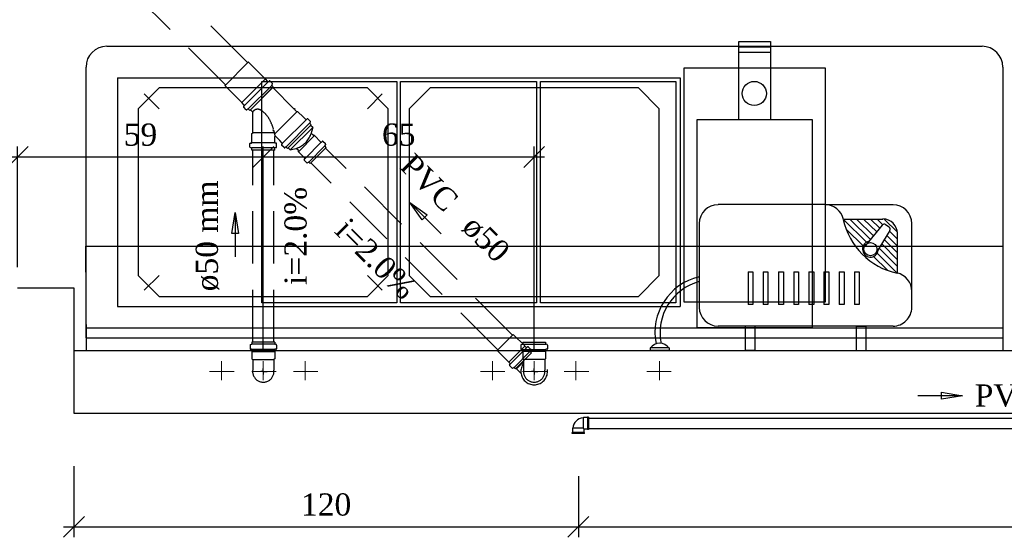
# Model space of a CAD drawing. Header units: millimetres. Extents: x 481 to 729890, y -1 to 83.
# Tile 14 of 60: x 505.16 to 514.56, y 33.56 to 38.5. Entities that reach past the tile are written whole.
import ezdxf

# ---------------------------------------------------------------- set-up
doc = ezdxf.new("R2010")
doc.units = ezdxf.units.MM
doc.header["$MEASUREMENT"] = 0
doc.linetypes.add('Dashed', pattern=[0.75, 0.5, -0.25])
for name, color, linetype, lineweight in [('Simbolos', 1, 'Continuous', 30), ('SIMBOLOS INT', 8, 'Continuous', 5), ('Simbolos_int', 1, 'Continuous', 30), ('TQ-Sentido tubo', 7, 'Continuous', 20), ('TQ-Seção tubo', 1, 'Continuous', 30), ('TQ-Textos tubo', 7, 'Continuous', 20)]:
    doc.layers.add(name, color=color, linetype=linetype, lineweight=lineweight)
doc.styles.add('TimesNewRoman', font='times.ttf')
doc.dimstyles.get("Standard").update_dxf_attribs({"dimtxt": 0.18, "dimasz": 0.18, "dimexe": 0.18, "dimexo": 0.0625, "dimgap": 0.09, "dimtad": 0, "dimtih": 1, "dimtoh": 1, "dimdec": 4, "dimzin": 0, "dimdsep": 46, "dimtxsty": 'Standard', "dimcen": 0.09, "dimadec": 0, "dimazin": 0, "dimtfac": 1, "dimtdec": 4, "dimtofl": 0, "dimtmove": 0, "dimatfit": 3, "dimfxl": 0, "dimtolj": 1, "dimtzin": 0, "dimarcsym": 0})
doc.dimstyles.new('UM_25.000000', dxfattribs={"dimtxt": 0.18, "dimasz": 0.2, "dimexe": 0.1, "dimexo": 0.2, "dimgap": 0, "dimtad": 1, "dimtih": 1, "dimtoh": 1, "dimdec": 1, "dimlfac": 25, "dimzin": 0, "dimdsep": 46, "dimtxsty": 'Standard', "dimblk": 'CLOSED', "dimblk1": 'CLOSED', "dimblk2": 'CLOSED', "dimcen": 0.09, "dimdle": 0.1, "dimadec": 1, "dimazin": 2, "dimtfac": 1, "dimtdec": 4, "dimtofl": 0, "dimtmove": 0, "dimatfit": 3, "dimldrblk": 'CLOSED', "dimfxl": 0, "dimtolj": 1, "dimarcsym": 0})

# ---------------------------------------------------------------- blocks, each defined once
blk = doc.blocks.new('_OBLIQUE')
at = {"color": 0, "linetype": 'ByBlock', "lineweight": -2}
blk.add_line((-0.5, -0.5), (0.5, 0.5), dxfattribs=at)
blk = doc.blocks.new('*D68')
at = {"color": 0, "lineweight": -2}
for p, q in [((505.1381, 36.1402), (505.1381, 37.2913)), ((507.4841, 35.3432), (507.4841, 37.2913)), ((505.0381, 37.1913), (507.5841, 37.1913))]:
    blk.add_line(p, q, dxfattribs=at)
at = {"layer": 'Defpoints', "color": 0}
for p in [(507.4841, 37.1913), (505.1381, 35.9402), (507.4841, 35.1432)]:
    blk.add_point(p, dxfattribs=at)
at = {"color": 0, "lineweight": -2, "xscale": 0.2, "yscale": 0.2, "zscale": 0.2, "rotation": 180}
blk.add_blockref('_OBLIQUE', (505.1381, 37.1913), dxfattribs=at)
at = {"color": 0, "lineweight": -2, "xscale": 0.2, "yscale": 0.2, "zscale": 0.2}
blk.add_blockref('_OBLIQUE', (507.4841, 37.1913), dxfattribs=at)
at = {"color": 7, "insert": (506.3111, 37.4031), "char_height": 0.2118, "attachment_point": 5, "rotation": 0.00573, "style": 'TimesNewRoman'}
blk.add_mtext('\\A1;59', dxfattribs=at)
blk = doc.blocks.new('*D69')
at = {"color": 0, "lineweight": -2}
for p, q in [((507.4841, 35.3432), (507.4841, 37.2913)), ((510.0711, 35.3432), (510.0711, 37.2913)), ((507.3841, 37.1913), (510.1711, 37.1913))]:
    blk.add_line(p, q, dxfattribs=at)
at = {"layer": 'Defpoints', "color": 0}
for p in [(510.0711, 37.1913), (507.4841, 35.1432), (510.0711, 35.1432)]:
    blk.add_point(p, dxfattribs=at)
at = {"color": 0, "lineweight": -2, "xscale": 0.2, "yscale": 0.2, "zscale": 0.2, "rotation": 180}
blk.add_blockref('_OBLIQUE', (507.4841, 37.1913), dxfattribs=at)
at = {"color": 0, "lineweight": -2, "xscale": 0.2, "yscale": 0.2, "zscale": 0.2}
blk.add_blockref('_OBLIQUE', (510.0711, 37.1913), dxfattribs=at)
at = {"color": 7, "insert": (508.7776, 37.4031), "char_height": 0.2118, "attachment_point": 5, "rotation": 0.00573, "style": 'TimesNewRoman'}
blk.add_mtext('\\A1;65', dxfattribs=at)
blk = doc.blocks.new('*D73')
at = {"color": 0, "lineweight": -2}
for p, q in [((505.6751, 34.2382), (505.6751, 33.5594)), ((510.4931, 34.1422), (510.4931, 33.5594)), ((505.5751, 33.6594), (510.5931, 33.6594))]:
    blk.add_line(p, q, dxfattribs=at)
at = {"layer": 'Defpoints', "color": 0}
for p in [(505.6751, 34.4382), (510.4931, 34.3422), (510.4931, 33.6594)]:
    blk.add_point(p, dxfattribs=at)
at = {"color": 0, "lineweight": -2, "xscale": 0.2, "yscale": 0.2, "zscale": 0.2, "rotation": 180}
blk.add_blockref('_OBLIQUE', (505.6751, 33.6594), dxfattribs=at)
at = {"color": 0, "lineweight": -2, "xscale": 0.2, "yscale": 0.2, "zscale": 0.2}
blk.add_blockref('_OBLIQUE', (510.4931, 33.6594), dxfattribs=at)
at = {"color": 7, "insert": (508.0841, 33.8712), "char_height": 0.2118, "attachment_point": 5, "rotation": 0.00573, "style": 'TimesNewRoman'}
blk.add_mtext('\\A1;120', dxfattribs=at)
blk = doc.blocks.new('*D74')
at = {"color": 0, "lineweight": -2}
for p, q in [((510.4931, 34.1422), (510.4931, 33.5594)), ((519.5201, 34.1422), (519.5201, 33.5594)), ((510.3931, 33.6594), (519.6201, 33.6594))]:
    blk.add_line(p, q, dxfattribs=at)
at = {"layer": 'Defpoints', "color": 0}
for p in [(510.4931, 34.3422), (519.5201, 34.3422), (519.5201, 33.6594)]:
    blk.add_point(p, dxfattribs=at)
at = {"color": 0, "lineweight": -2, "xscale": 0.2, "yscale": 0.2, "zscale": 0.2, "rotation": 180}
blk.add_blockref('_OBLIQUE', (510.4931, 33.6594), dxfattribs=at)
at = {"color": 0, "lineweight": -2, "xscale": 0.2, "yscale": 0.2, "zscale": 0.2}
blk.add_blockref('_OBLIQUE', (519.5201, 33.6594), dxfattribs=at)
at = {"color": 7, "insert": (515.0066, 33.8712), "char_height": 0.2118, "attachment_point": 5, "rotation": 0.00573, "style": 'TimesNewRoman'}
blk.add_mtext('\\A1;226', dxfattribs=at)

msp = doc.modelspace()

# ---------------------------------------------------------------- linework, layer by layer
at = {"color": 7}
for p, q in [((512.0261, 37.5482), (512.0261, 38.2922)), ((512.0261, 38.2922), (512.3291, 38.2922)), ((512.3291, 38.2922), (512.3291, 37.5482)), ((514.3481, 38.2472), (505.9901, 38.2472)), ((512.0261, 38.2442), (512.3291, 38.2442)), ((512.0261, 38.1932), (512.3291, 38.1932)), ((505.7891, 38.0492), (505.7891, 35.4632)), ((511.5041, 38.0432), (512.8511, 38.0432)), ((511.5041, 35.8052), (511.5041, 38.0432)), ((512.8511, 38.0432), (512.8511, 35.8052)), ((514.5461, 38.0492), (514.5461, 35.4632)), ((506.0921, 37.9472), (506.0921, 35.7632)), ((506.0921, 37.9472), (511.4651, 37.9472)), ((511.4651, 37.9472), (511.4651, 35.7632)), ((511.6271, 35.5592), (511.6271, 37.5482)), ((511.6271, 37.5482), (512.7251, 37.5482)), ((512.7251, 37.5482), (512.7251, 35.5592)), ((505.1381, 35.9402), (505.6751, 35.9402)), ((505.6751, 35.9402), (505.6751, 35.3432)), ((506.0921, 35.7632), (511.4651, 35.7632)), ((512.8511, 35.8052), (511.5041, 35.8052)), ((505.7891, 35.5592), (514.5461, 35.5592)), ((512.7251, 35.5592), (511.6271, 35.5592)), ((505.7891, 35.4632), (514.5461, 35.4632)), ((505.6751, 35.3432), (520.8551, 35.3432)), ((505.6751, 35.3432), (505.6751, 34.7432)), ((505.6751, 34.7432), (520.8551, 34.7432))]:
    msp.add_line(p, q, dxfattribs=at)
at = {"color": 8}
for p, q in [((506.4881, 37.6502), (506.3471, 37.7942)), ((508.4801, 37.6502), (508.6181, 37.7942)), ((512.8501, 36.7362), (511.8271, 36.7362)), ((512.8501, 36.7362), (513.4981, 36.7362)), ((513.0241, 36.5982), (513.4021, 36.5982)), ((513.0241, 36.5952), (513.2461, 36.3762)), ((513.0871, 36.5982), (513.2821, 36.4032)), ((513.1501, 36.5982), (513.3121, 36.4392)), ((513.2161, 36.5982), (513.3421, 36.4752)), ((513.2821, 36.5982), (513.3721, 36.5112)), ((513.3481, 36.5982), (513.4021, 36.5442)), ((513.4141, 36.5982), (513.5401, 36.4722)), ((511.6471, 36.5562), (511.6471, 35.7552)), ((513.0511, 36.5022), (513.2161, 36.3402)), ((513.3961, 36.5412), (513.2341, 36.3462)), ((513.4681, 36.4902), (513.3361, 36.2742)), ((513.4621, 36.5202), (513.4261, 36.5442)), ((513.6781, 35.7552), (513.6781, 36.5562)), ((513.4141, 36.4032), (513.5401, 36.2742)), ((513.4381, 36.4422), (513.5401, 36.3402)), ((513.4621, 36.4842), (513.5401, 36.4062)), ((513.5401, 36.0822), (513.5401, 36.4602)), ((513.3631, 36.3222), (513.5401, 36.1452)), ((513.3901, 36.3612), (513.5401, 36.2082)), ((513.3121, 36.2412), (513.4441, 36.1092)), ((513.3481, 36.2712), (513.5371, 36.0822)), ((506.4881, 36.0602), (506.3471, 35.9192)), ((508.4801, 36.0602), (508.6181, 35.9192)), ((512.1151, 36.0942), (512.1601, 36.0942)), ((512.1151, 36.0942), (512.1151, 35.7822)), ((512.1601, 36.0942), (512.1601, 35.7822)), ((512.2591, 36.0942), (512.2591, 35.7822)), ((512.2591, 36.0942), (512.3041, 36.0942)), ((512.3041, 36.0942), (512.3041, 35.7822)), ((512.4061, 36.0942), (512.4511, 36.0942)), ((512.4061, 36.0942), (512.4061, 35.7822)), ((512.4511, 36.0942), (512.4511, 35.7822)), ((512.5501, 36.0942), (512.5951, 36.0942)), ((512.5501, 36.0942), (512.5501, 35.7822)), ((512.5951, 36.0942), (512.5951, 35.7822)), ((512.6941, 36.0942), (512.6941, 35.7822)), ((512.6941, 36.0942), (512.7421, 36.0942)), ((512.7421, 36.0942), (512.7421, 35.7822)), ((512.8381, 36.0942), (512.8861, 36.0942)), ((512.8381, 36.0942), (512.8381, 35.7822)), ((512.8861, 36.0942), (512.8861, 35.7822)), ((512.9851, 36.0942), (513.0301, 36.0942)), ((512.9851, 36.0942), (512.9851, 35.7822)), ((513.0301, 36.0942), (513.0301, 35.7822)), ((513.1291, 36.0942), (513.1291, 35.7822)), ((513.1291, 36.0942), (513.1741, 36.0942)), ((513.1741, 36.0942), (513.1741, 35.7822)), ((512.1601, 35.7822), (512.1151, 35.7822)), ((512.3041, 35.7822), (512.2591, 35.7822)), ((512.4511, 35.7822), (512.4061, 35.7822)), ((512.5951, 35.7822), (512.5501, 35.7822)), ((512.7421, 35.7822), (512.6941, 35.7822)), ((512.8861, 35.7822), (512.8381, 35.7822)), ((513.0301, 35.7822), (512.9851, 35.7822)), ((513.1741, 35.7822), (513.1291, 35.7822)), ((513.4981, 35.5752), (511.8271, 35.5752)), ((512.0851, 35.5752), (512.0851, 35.3442)), ((512.1781, 35.5752), (512.0851, 35.5752)), ((512.1781, 35.5752), (512.1781, 35.3442)), ((513.1471, 35.5752), (513.1471, 35.3442)), ((513.1471, 35.5752), (513.2401, 35.5752)), ((513.2401, 35.5752), (513.2401, 35.3442)), ((511.1791, 35.3682), (511.1791, 35.3442)), ((511.3591, 35.3682), (511.1791, 35.3682)), ((511.3591, 35.3682), (511.1791, 35.3682)), ((511.3591, 35.3682), (511.3591, 35.3442)), ((511.3591, 35.3442), (511.1791, 35.3442)), ((512.1781, 35.3442), (512.0851, 35.3442)), ((513.1471, 35.3442), (513.2401, 35.3442))]:
    msp.add_line(p, q, dxfattribs=at)
at = {"color": 7, "linetype": 'Continuous'}
for points in [[(507.4691, 37.9112), (508.7591, 37.9112), (508.7591, 35.7992), (507.4691, 35.7992), (507.4691, 37.9112)], [(508.7951, 37.9112), (510.0941, 37.9112), (510.0941, 35.7992), (508.7951, 35.7992), (508.7951, 37.9112)], [(510.1301, 37.9112), (511.4231, 37.9112), (511.4231, 35.7992), (510.1301, 35.7992), (510.1301, 37.9112)]]:
    msp.add_lwpolyline(points, close=True, dxfattribs=at)
at = {"color": 8}
for points in [[(508.4801, 37.8512), (506.4881, 37.8512), (506.2901, 37.6502), (506.2901, 37.6502), (506.2901, 36.0602), (506.4881, 35.8592), (506.4881, 35.8592), (508.4801, 35.8592), (508.6781, 36.0602), (508.6781, 36.0602), (508.6781, 37.6502), (508.4801, 37.8512), (508.4801, 37.8512)], [(511.0661, 37.8512), (509.0771, 37.8512), (508.8761, 37.6502), (508.8761, 37.6502), (508.8761, 36.0602), (509.0771, 35.8592), (509.0771, 35.8592), (511.0661, 35.8592), (511.2641, 36.0602), (511.2641, 36.0602), (511.2641, 37.6502), (511.0661, 37.8512), (511.0661, 37.8512)]]:
    msp.add_lwpolyline(points, dxfattribs=at)
at = {"color": 7, "linetype": 'Continuous'}
msp.add_lwpolyline([(505.7951, 35.3432), (505.7891, 36.3392), (514.5461, 36.3392), (514.5461, 35.3432)], dxfattribs=at)
at = {"color": 7}
msp.add_circle((512.1731, 37.7972), 0.1154, dxfattribs=at)
at = {"color": 8}
msp.add_circle((513.2821, 36.3102), 0.0626, dxfattribs=at)
at = {"color": 7}
for centre, start, end in [((505.9901, 38.0492), 90, 180), ((514.3481, 38.0492), 0, 90)]:
    msp.add_arc(centre, 0.199, start, end, dxfattribs=at)
at = {"color": 8}
for centre, radius, start, end in [((511.8271, 36.5562), 0.1792, 90, 180), ((512.8501, 36.5562), 0.1792, 12.187, 90), ((513.4981, 36.5562), 0.1792, 0.00001, 90), ((513.6781, 36.7362), 0.6696, 192.187, 257.813), ((513.4021, 36.4602), 0.1386, 0.00001, 90), ((513.4141, 36.5292), 0.0209, 54.419, 140.065), ((513.4501, 36.5022), 0.0209, 328.772, 54.419), ((513.2821, 36.3102), 0.0753, 106.027, 2.81), ((511.7701, 35.5152), 0.5459, 103.129, 191.264), ((513.4981, 35.9082), 0.1792, 0.00001, 77.813), ((511.7791, 35.5122), 0.5059, 104.998, 191.493), ((511.8271, 35.7552), 0.1792, 180, 270), ((513.4981, 35.7552), 0.1792, 270, 0.00001), ((511.2691, 35.3022), 0.1101, 35.493, 144.507)]:
    msp.add_arc(centre, radius, start, end, dxfattribs=at)
at = {"layer": 'Simbolos', "linetype": 'Dashed'}
for p, q in [((507.3405, 38.0958), (507.1185, 37.8738)), ((507.3433, 38.0958), (507.3405, 38.0958)), ((507.5031, 37.936), (507.3433, 38.0958)), ((507.5046, 37.936), (507.5031, 37.936)), ((507.5286, 37.9119), (507.5046, 37.936)), ((507.5342, 37.9119), (507.542, 37.9183)), ((507.5717, 37.8928), (507.547, 37.9176)), ((507.1185, 37.8709), (507.1185, 37.8738)), ((507.2783, 37.7111), (507.1185, 37.8709)), ((507.5795, 37.8596), (507.3546, 37.6347)), ((507.5661, 37.8773), (507.5724, 37.8879)), ((507.5795, 37.8596), (507.5668, 37.8723)), ((507.7768, 37.651), (507.5739, 37.8539)), ((507.2783, 37.7097), (507.2783, 37.7111)), ((507.3023, 37.6857), (507.2783, 37.7097)), ((507.3023, 37.68), (507.296, 37.6722)), ((507.3214, 37.6425), (507.2967, 37.6673)), ((507.337, 37.6482), (507.3264, 37.6418)), ((507.3546, 37.6347), (507.3419, 37.6475)), ((507.3829, 37.6178), (507.3603, 37.6404)), ((507.3829, 37.4226), (507.3829, 37.6178)), ((507.7768, 37.651), (507.781, 37.6553)), ((507.7895, 37.6468), (507.781, 37.6553)), ((507.7853, 37.6425), (507.7895, 37.6468)), ((507.8044, 37.6234), (507.7853, 37.6425)), ((507.8143, 37.6234), (507.8044, 37.6234)), ((507.8645, 37.5732), (507.8143, 37.6234)), ((507.8659, 37.5732), (507.8645, 37.5732)), ((507.8899, 37.5492), (507.8659, 37.5732)), ((507.8956, 37.5492), (507.9041, 37.5563)), ((507.9338, 37.5308), (507.909, 37.5556)), ((507.9281, 37.5152), (507.9345, 37.5259)), ((507.5816, 37.4389), (507.5774, 37.4516)), ((507.9415, 37.4976), (507.7167, 37.2727)), ((507.9415, 37.4976), (507.9288, 37.5103)), ((507.9557, 37.4721), (507.9359, 37.4919)), ((507.9557, 37.4721), (507.938, 37.4078)), ((507.3744, 37.3293), (507.3752, 37.4148)), ((507.3752, 37.4148), (507.3829, 37.4226)), ((507.5936, 37.3293), (507.5936, 37.3873)), ((507.641, 37.3498), (507.6007, 37.3901)), ((507.641, 37.3484), (507.641, 37.3498)), ((507.6651, 37.3243), (507.641, 37.3484)), ((507.9621, 37.395), (507.9408, 37.4163)), ((507.9734, 37.395), (507.9621, 37.395)), ((508.0349, 37.3335), (507.9734, 37.395)), ((508.049, 37.3406), (508.0405, 37.3335)), ((508.0787, 37.3151), (508.054, 37.3399)), ((507.3568, 37.2847), (507.3568, 37.3201)), ((507.3603, 37.3236), (507.3709, 37.3243)), ((507.3603, 37.2812), (507.3716, 37.2784)), ((507.3752, 37.2564), (507.3744, 37.2741)), ((507.5929, 37.2564), (507.3752, 37.2564)), ((507.5929, 37.2564), (507.5936, 37.2741)), ((507.6078, 37.2812), (507.5965, 37.2784)), ((507.6078, 37.3236), (507.5972, 37.3243)), ((507.6113, 37.2847), (507.6113, 37.3201)), ((507.6651, 37.3187), (507.658, 37.3102)), ((507.6835, 37.2805), (507.6587, 37.3052)), ((507.699, 37.2861), (507.6884, 37.2798)), ((507.7167, 37.2727), (507.704, 37.2854)), ((507.7421, 37.2586), (507.7223, 37.2784)), ((507.7421, 37.2586), (507.8065, 37.2762)), ((507.8192, 37.2522), (507.798, 37.2734)), ((507.8192, 37.2409), (507.8192, 37.2522)), ((507.8807, 37.1794), (507.8192, 37.2409)), ((508.0858, 37.2826), (507.9316, 37.1285)), ((508.0794, 37.3102), (508.0731, 37.2996)), ((508.0858, 37.2826), (508.0738, 37.2946)), ((507.8737, 37.1652), (507.8807, 37.1737)), ((507.8991, 37.1355), (507.8744, 37.1603)), ((507.9041, 37.1348), (507.9147, 37.1412)), ((507.9316, 37.1285), (507.9196, 37.1405)), ((509.9821, 35.3863), (509.8718, 35.4966)), ((507.3571, 35.3952), (507.3571, 35.3602)), ((507.3601, 35.3992), (507.3721, 35.4022)), ((507.5931, 35.4232), (507.3751, 35.4232)), ((507.3751, 35.4232), (507.3751, 35.4062)), ((507.5931, 35.4232), (507.5931, 35.4062)), ((507.6081, 35.3992), (507.5961, 35.4022)), ((507.6111, 35.3952), (507.6111, 35.3602)), ((509.9441, 35.3952), (509.9441, 35.3602)), ((509.9471, 35.3992), (509.9591, 35.4022)), ((509.9621, 35.4232), (510.1801, 35.4232)), ((509.9621, 35.4232), (509.9621, 35.4062)), ((509.9828, 35.3856), (509.9821, 35.3863)), ((509.9962, 35.3722), (509.9828, 35.3856)), ((510.0104, 35.3793), (510.0019, 35.3722)), ((510.0401, 35.3538), (510.0153, 35.3786)), ((510.1801, 35.4232), (510.1801, 35.4062)), ((510.1951, 35.3992), (510.1831, 35.4022)), ((510.1981, 35.3952), (510.1981, 35.3602)), ((507.3601, 35.3562), (507.3711, 35.3552)), ((507.3751, 35.3512), (507.3751, 35.3322)), ((507.3751, 35.3322), (507.3751, 35.3312)), ((507.3751, 35.3312), (507.3751, 35.2642)), ((507.3751, 35.2642), (507.3831, 35.2572)), ((507.5931, 35.2642), (507.5851, 35.2572)), ((507.5931, 35.3512), (507.5931, 35.3322)), ((507.5931, 35.3322), (507.5931, 35.3312)), ((507.5931, 35.3312), (507.5931, 35.2642)), ((507.6081, 35.3562), (507.5971, 35.3552)), ((509.8279, 35.2322), (509.7176, 35.3425)), ((510.0471, 35.3213), (509.893, 35.1671)), ((509.9471, 35.3562), (509.9581, 35.3552)), ((509.9621, 35.3512), (509.9621, 35.3322)), ((509.9621, 35.3322), (509.9621, 35.3312)), ((509.9621, 35.3312), (509.9621, 35.2642)), ((509.9621, 35.2642), (509.9701, 35.2572)), ((510.0408, 35.3489), (510.0344, 35.3382)), ((510.0471, 35.3213), (510.0351, 35.3333)), ((510.1801, 35.2642), (510.1721, 35.2572)), ((510.1801, 35.3512), (510.1801, 35.3322)), ((510.1801, 35.3322), (510.1801, 35.3312)), ((510.1801, 35.3312), (510.1801, 35.2642)), ((510.1951, 35.3562), (510.1841, 35.3552)), ((507.3831, 35.2572), (507.3831, 35.1562)), ((507.5851, 35.2572), (507.5851, 35.1562)), ((509.8286, 35.2315), (509.8279, 35.2322)), ((509.8421, 35.218), (509.8286, 35.2315)), ((509.835, 35.2039), (509.8421, 35.2124)), ((509.8605, 35.1742), (509.8357, 35.1989)), ((509.8654, 35.1735), (509.876, 35.1799)), ((509.893, 35.1671), (509.881, 35.1791)), ((509.9701, 35.2572), (509.9701, 35.1562)), ((510.1721, 35.2572), (510.1721, 35.1562)), ((509.9451, 35.1262), (509.9021, 35.1682))]:
    msp.add_line(p, q, dxfattribs=at)
at = {"layer": 'Simbolos'}
for p, q in [((510.5411, 34.7032), (510.5391, 34.6992)), ((510.5791, 34.7032), (510.5411, 34.7032)), ((510.5811, 34.7052), (510.5791, 34.7032)), ((510.5911, 34.7052), (510.5811, 34.7052)), ((510.5911, 34.7052), (510.5911, 34.5892)), ((510.4351, 34.5592), (510.4391, 34.5612)), ((510.4351, 34.5492), (510.4351, 34.5592)), ((510.5511, 34.5492), (510.4351, 34.5492)), ((510.4391, 34.5992), (510.4411, 34.6032)), ((510.4391, 34.5612), (510.4391, 34.5992)), ((510.5791, 34.5912), (510.5491, 34.5912)), ((510.5491, 34.5612), (510.5491, 34.5912)), ((510.5511, 34.5592), (510.5491, 34.5612)), ((510.5511, 34.5492), (510.5511, 34.5592)), ((510.5811, 34.5892), (510.5791, 34.5912)), ((510.5911, 34.5892), (510.5811, 34.5892))]:
    msp.add_line(p, q, dxfattribs=at)
at = {"layer": 'Simbolos', "linetype": 'Dashed'}
for centre, radius, start, end in [((507.5314, 37.9148), 0.004, 225, 310), ((507.5441, 37.9148), 0.004, 45, 130), ((507.5696, 37.8752), 0.004, 150, 225), ((507.5689, 37.89), 0.004, 330, 45), ((507.2995, 37.6701), 0.004, 140, 225), ((507.2995, 37.6828), 0.004, 320, 45), ((507.3242, 37.6454), 0.004, 225, 300), ((507.3391, 37.6446), 0.004, 45, 120), ((507.53, 37.5216), 0.1769, 146.034, 146.67), ((507.4303, 37.5888), 0.0575, 104.386, 146.034), ((507.4303, 37.5888), 0.0575, 62.738, 104.386), ((507.3759, 37.482), 0.1769, 39.359, 62.738), ((507.2663, 37.3922), 0.3185, 25.305, 39.359), ((507.0782, 37.3031), 0.5265, 16.924, 25.305), ((507.8928, 37.552), 0.004, 225, 310), ((507.9062, 37.5527), 0.004, 45, 130), ((507.9309, 37.528), 0.004, 330, 45), ((507.0782, 37.3031), 0.5265, 14.386, 15.334), ((507.0782, 37.3031), 0.5265, 9.61099, 14.386), ((507.9316, 37.5131), 0.004, 150, 225), ((507.5979, 37.3873), 0.004, 45, 180), ((507.7358, 37.4785), 0.2142, 289.154, 340.846), ((508.0377, 37.3363), 0.004, 225, 310), ((508.0511, 37.3371), 0.004, 45, 130), ((507.361, 37.3201), 0.004, 95, 180), ((507.361, 37.2847), 0.004, 180, 255), ((507.3702, 37.2741), 0.004, 0, 75), ((507.3709, 37.3286), 0.004, 275, 0), ((507.5972, 37.3286), 0.004, 180, 265), ((507.5979, 37.2741), 0.004, 105, 180), ((507.6071, 37.3201), 0.004, 0, 85), ((507.6071, 37.2847), 0.004, 285, 0), ((507.6615, 37.3081), 0.004, 140, 225), ((507.6622, 37.3215), 0.004, 320, 45), ((507.6863, 37.2833), 0.004, 225, 300), ((507.7011, 37.2826), 0.004, 45, 120), ((508.0766, 37.2975), 0.004, 150, 225), ((508.0759, 37.3123), 0.004, 330, 45), ((507.8772, 37.1631), 0.004, 140, 225), ((507.8779, 37.1765), 0.004, 320, 45), ((507.9019, 37.1384), 0.004, 225, 300), ((507.9168, 37.1377), 0.004, 45, 120), ((507.3611, 35.3952), 0.004, 105, 180), ((507.3611, 35.3602), 0.004, 180, 265), ((507.3711, 35.4062), 0.004, 285, 0.00009), ((507.5971, 35.4062), 0.004, 180, 255), ((507.6071, 35.3602), 0.004, 275, 0.00009), ((507.6071, 35.3952), 0.004, 0.00009, 75.0001), ((509.9481, 35.3952), 0.004, 105, 180), ((509.9481, 35.3602), 0.004, 180, 265), ((509.9581, 35.4062), 0.004, 285, 0.00001), ((509.999, 35.375), 0.004, 225, 310), ((510.0125, 35.3757), 0.004, 45, 130), ((510.1841, 35.4062), 0.004, 180, 255), ((510.1941, 35.3602), 0.004, 275, 0.00001), ((510.1941, 35.3952), 0.004, 0.00001, 75), ((507.3711, 35.3512), 0.004, 0.00009, 85.0001), ((507.5971, 35.3512), 0.004, 95.0001, 180), ((509.9581, 35.3512), 0.004, 0.00001, 85), ((510.0379, 35.3361), 0.004, 150, 225), ((510.0372, 35.351), 0.004, 330, 45), ((510.1841, 35.3512), 0.004, 95, 180), ((509.8385, 35.2018), 0.004, 140, 225), ((509.8392, 35.2152), 0.004, 320, 45), ((509.8633, 35.177), 0.004, 225, 300), ((509.8781, 35.1763), 0.004, 45, 120), ((507.4841, 35.1432), 0.1022, 172.826, 7.17376), ((510.0711, 35.1432), 0.1022, 172.826, 7.17368)]:
    msp.add_arc(centre, radius, start, end, dxfattribs=at)
at = {"layer": 'Simbolos'}
msp.add_arc((510.5411, 34.5992), 0.0994, 91.4733, 178.527, dxfattribs=at)
at = {"layer": 'SIMBOLOS INT', "linetype": 'Continuous'}
for p, q in [((507.0851, 35.0592), (507.0851, 35.2422)), ((507.8831, 35.0592), (507.8831, 35.2422)), ((509.6721, 35.0592), (509.6721, 35.2422)), ((510.4701, 35.0592), (510.4701, 35.2422)), ((511.2691, 35.0592), (511.2691, 35.2422)), ((507.0851, 35.1432), (506.9711, 35.1432)), ((506.9711, 35.1432), (507.2051, 35.1432)), ((507.0851, 35.1432), (507.0851, 35.0592)), ((507.8831, 35.1432), (507.7721, 35.1432)), ((507.7721, 35.1432), (508.0061, 35.1432)), ((507.8831, 35.1432), (507.8831, 35.0592)), ((509.6721, 35.1432), (509.5581, 35.1432)), ((509.5581, 35.1432), (509.7921, 35.1432)), ((509.6721, 35.1432), (509.6721, 35.0592)), ((510.4701, 35.1432), (510.3591, 35.1432)), ((510.3591, 35.1432), (510.5931, 35.1432)), ((510.4701, 35.1432), (510.4701, 35.0592)), ((511.3801, 35.1432), (511.1461, 35.1432)), ((511.2691, 35.1432), (511.3801, 35.1432)), ((511.2691, 35.1432), (511.2691, 35.0592))]:
    msp.add_line(p, q, dxfattribs=at)
at = {"layer": 'SIMBOLOS INT', "linetype": 'Dashed'}
for p, q in [((507.4841, 35.0592), (507.4841, 35.2422)), ((510.0711, 35.0592), (510.0711, 35.2422)), ((507.4841, 35.1432), (507.3731, 35.1432)), ((507.3731, 35.1432), (507.6071, 35.1432)), ((507.4841, 35.1432), (507.4841, 35.0592)), ((510.0711, 35.1432), (509.9601, 35.1432)), ((509.9601, 35.1432), (510.1941, 35.1432)), ((510.0711, 35.1432), (510.0711, 35.0592))]:
    msp.add_line(p, q, dxfattribs=at)
at = {"layer": 'Simbolos_int', "linetype": 'Dashed'}
for p, q in [((507.5046, 37.936), (507.2783, 37.7097)), ((507.5307, 37.9084), (507.3059, 37.6835)), ((507.5647, 37.8745), (507.3398, 37.6496)), ((507.3603, 37.6404), (507.5739, 37.8539)), ((507.5936, 37.4127), (507.8044, 37.6234)), ((507.8928, 37.5464), (507.6679, 37.3215)), ((507.9267, 37.5124), (507.7018, 37.2876)), ((507.9557, 37.4721), (507.7421, 37.2586)), ((507.5908, 37.4226), (507.3829, 37.4226)), ((507.9734, 37.395), (507.8192, 37.2409)), ((507.5936, 37.325), (507.3744, 37.325)), ((507.5936, 37.277), (507.3744, 37.277)), ((508.037, 37.3314), (507.8829, 37.1772)), ((508.0717, 37.2967), (507.9175, 37.1426)), ((509.8718, 35.4966), (509.7176, 35.3425)), ((507.5931, 35.4032), (507.3751, 35.4032)), ((509.9828, 35.3856), (509.8286, 35.2315)), ((509.9983, 35.3701), (509.8442, 35.2159)), ((509.9621, 35.4032), (510.1801, 35.4032)), ((507.5931, 35.3542), (507.3751, 35.3542)), ((507.3751, 35.3322), (507.5931, 35.3322)), ((510.033, 35.3354), (509.8788, 35.1813)), ((509.9621, 35.3542), (510.1801, 35.3542)), ((510.1801, 35.3322), (509.9621, 35.3322)), ((507.3831, 35.2572), (507.5851, 35.2572)), ((507.4841, 35.1432), (507.4841, 35.1722)), ((509.9701, 35.2362), (509.9021, 35.1682)), ((510.1721, 35.2572), (509.9701, 35.2572)), ((510.0711, 35.1432), (510.0711, 35.1722)), ((507.4841, 35.1432), (507.4591, 35.1432)), ((507.4841, 35.1432), (507.4841, 35.1132)), ((507.4841, 35.1432), (507.5201, 35.1432)), ((510.0711, 35.1432), (510.0461, 35.1432)), ((510.0711, 35.1432), (510.0711, 35.1132)), ((510.0711, 35.1432), (510.1071, 35.1432))]:
    msp.add_line(p, q, dxfattribs=at)
at = {"layer": 'Simbolos_int'}
for p, q in [((510.5391, 34.6992), (510.5391, 34.6032)), ((510.5791, 34.7032), (510.5791, 34.5912)), ((510.5491, 34.5612), (510.4391, 34.5612)), ((510.4411, 34.6032), (510.5391, 34.6032)), ((510.5391, 34.6032), (510.5411, 34.5992)), ((510.5411, 34.5992), (510.5491, 34.5912))]:
    msp.add_line(p, q, dxfattribs=at)
at = {"layer": 'Simbolos_int', "linetype": 'Dashed'}
msp.add_arc((510.0711, 35.1432), 0.1272, 142.861, 37.1393, dxfattribs=at)
at = {"layer": 'TQ-Seção tubo', "linetype": 'Dashed'}
for p, q in [((507.3355, 38.0908), (502.3239, 43.1024)), ((507.1234, 37.8787), (502.2853, 42.7168)), ((507.3841, 35.4232), (507.3841, 37.2564)), ((507.5841, 35.4232), (507.5841, 37.2564)), ((509.8654, 35.4903), (508.0794, 37.2762)), ((509.724, 35.3488), (507.938, 37.1348))]:
    msp.add_line(p, q, dxfattribs=at)
at = {"layer": 'TQ-Seção tubo'}
for p, q in [((510.5911, 34.6972), (519.4281, 34.6972)), ((510.5911, 34.5972), (519.4281, 34.5972))]:
    msp.add_line(p, q, dxfattribs=at)

# ---------------------------------------------------------------- texts
at = {"layer": 'TQ-Textos tubo', "char_height": 0.2118, "line_spacing_factor": 0.798, "style": 'TimesNewRoman'}
for s, insert, width, attachment_point, rotation in [('PVC', (509.2112, 36.6479), 1.071317, 9, 314.99989), ('ø50 mm', (507.064, 36.4372), 1.980013, 8, 90.00021), ('i=2.0%', (507.9022, 36.4372), 1.749982, 8, 90.00021), ('i=2.0%', (508.4825, 36.1416), 1.749982, 8, 314.99989), ('ø50', (509.3612, 36.4979), 0.899741, 7, 314.99989)]:
    msp.add_mtext(s, dxfattribs=dict(at, insert=insert, width=width, attachment_point=attachment_point, rotation=rotation))
at = {"layer": 'TQ-Textos tubo', "insert": (514.9011, 34.8031), "char_height": 0.2118, "width": 1.161802, "attachment_point": 9, "line_spacing_factor": 0.798, "style": 'TimesNewRoman'}
msp.add_mtext('PVC', dxfattribs=at)

# ---------------------------------------------------------------- dimensions: what is measured, and where the dimension line sits
for base, p1, p2, text, picture, middle in [((507.4841, 37.1913), (505.1381, 35.9402), (507.4841, 35.1432), '59', '*D68', (506.3111, 37.4031)), ((510.0711, 37.1913), (507.4841, 35.1432), (510.0711, 35.1432), '65', '*D69', (508.7776, 37.4031)), ((510.4931, 33.6594), (505.6751, 34.4382), (510.4931, 34.3422), '120', '*D73', (508.0841, 33.8712)), ((519.5201, 33.6594), (510.4931, 34.3422), (519.5201, 34.3422), '226', '*D74', (515.0066, 33.8712))]:
    dim = msp.add_linear_dim(base=base, p1=p1, p2=p2, text=text, dimstyle='UM_25.000000', override={"dimtxt": 0.2118, "dimasz": 0.2, "dimexe": 0.1, "dimexo": 0.2, "dimtad": 1, "dimtih": 0, "dimtoh": 0, "dimdec": 1, "dimlfac": 25, "dimzin": 8, "dimtxsty": 'TimesNewRoman', "dimblk": 'OBLIQUE', "dimblk1": 'OBLIQUE', "dimblk2": 'OBLIQUE', "dimsah": 1, "dimdle": 0.1, "dimse1": 0, "dimse2": 0, "dimclrt": 7, "dimadec": 1, "dimazin": 3, "dimtmove": 2, "dimldrblk": 'OBLIQUE'})
    dim.commit()
    dim.dimension.update_dxf_attribs({"geometry": picture, "text_midpoint": middle, "dimtype": 160, "text_rotation": 0.00573})

# ---------------------------------------------------------------- leaders
at = {"layer": 'TQ-Sentido tubo'}
for points in [[(508.8841, 36.7558), (509.1837, 36.4562)], [(507.2155, 36.6612), (507.2155, 36.2376)], [(514.1603, 34.9113), (513.7367, 34.9113)]]:
    msp.add_leader(points, dimstyle='Standard', override={"dimasz": 0.2, "dimldrblk": 'CLOSED'}, dxfattribs=at)

doc.saveas('drawing.dxf')
